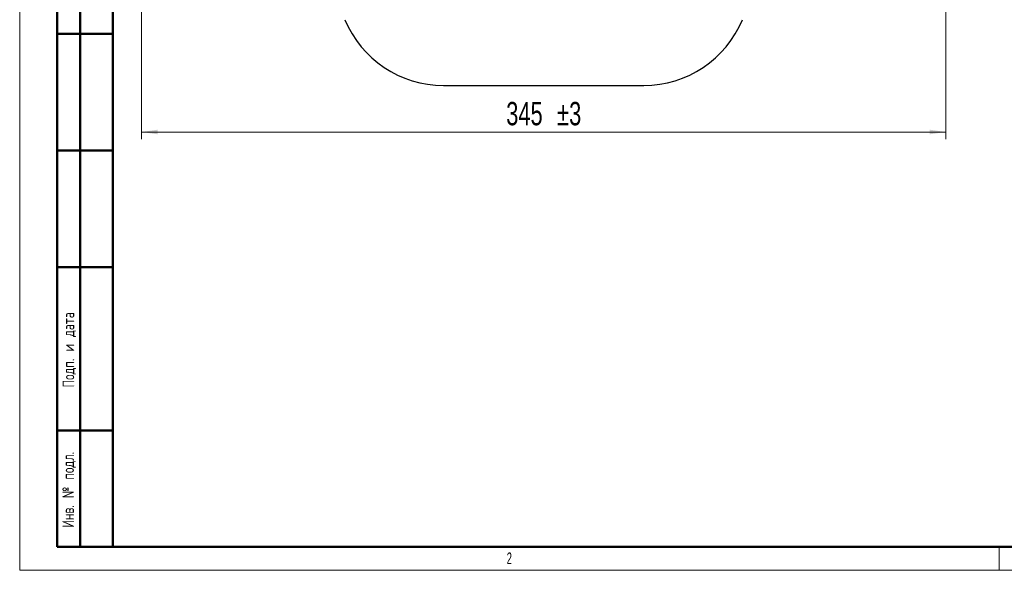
# Model space of a CAD drawing. Header units: millimetres. Extents: x 0 to 840, y 0 to 594.
# Tile 1 of 9: x 0 to 422, y 0 to 236. Entities that reach past the tile are written whole.
import ezdxf

# ---------------------------------------------------------------- set-up
doc = ezdxf.new("R2010")
doc.units = ezdxf.units.MM
doc.header["$LTSCALE"] = 2
doc.layers.add('ОСНОВНОЙ', color=7, linetype='Continuous', lineweight=25)
doc.styles.add('SLDTEXTSTYLE0', font='TXT', dxfattribs={"width": 0.7, "bigfont": 'bigfont'})
doc.styles.add('SLDTEXTSTYLE1', font='TXT', dxfattribs={"width": 0.7})
doc.styles.add('SLDTEXTSTYLE2', font='TXT', dxfattribs={"width": 0.605})
doc.dimstyles.new('SLDDIMSTYLE1', dxfattribs={"dimtxt": 10, "dimasz": 7, "dimexe": 0, "dimexo": 0.0625, "dimgap": 2.5, "dimtad": 2, "dimrnd": 1e-09, "dimzin": 12, "dimdsep": 46, "dimtxsty": 'SLDTEXTSTYLE1', "dimsah": 1, "dimcen": 0.09, "dimadec": 0, "dimazin": 3, "dimtol": 1, "dimtp": 3, "dimtm": 3, "dimtfac": 1, "dimtdec": 3, "dimtofl": 0, "dimtmove": 0, "dimatfit": 3, "dimfxl": 1, "dimfrac": 2, "dimtolj": 1, "dimarcsym": 0})

# ---------------------------------------------------------------- blocks, each defined once
blk = doc.blocks.new('_D_1')
at = {"color": 7, "linetype": 'Continuous', "lineweight": 0}
for p, q in [((52.19, 247.93), (52.19, 184.93)), ((397.19, 247.93), (397.19, 184.93)), ((52.19, 187.93), (397.19, 187.93))]:
    blk.add_line(p, q, dxfattribs=at)
at = {"color": 7, "linetype": 'Continuous', "lineweight": 18}
for points in [[(52.19, 187.93), (59.19, 186.93), (59.19, 188.93)], [(397.19, 187.93), (390.19, 188.93), (390.19, 186.93)]]:
    blk.add_solid(points, dxfattribs=at)
at = {"color": 7, "linetype": 'Continuous', "lineweight": 18, "char_height": 10, "attachment_point": 1, "style": 'SLDTEXTSTYLE1'}
for s, insert in [('345', (208.64, 200.82)), ('±3', (230.47, 200.82))]:
    blk.add_mtext(s, dxfattribs=dict(at, insert=insert))

msp = doc.modelspace()

# ---------------------------------------------------------------- linework, layer by layer
at = {"color": 7, "linetype": 'Continuous', "lineweight": 18}
for p, q in [((0, 594), (0, 0)), ((0, 0), (840, 0))]:
    msp.add_line(p, q, dxfattribs=at)
at = {"color": 7, "linetype": 'Continuous', "lineweight": 50}
for p, q in [((40, 584), (40, 10)), ((40, 584), (40, 10)), ((16, 10), (16, 300)), ((26, 10), (26, 300)), ((40, 230), (16, 230)), ((40, 180), (16, 180)), ((40, 130), (16, 130)), ((16, 60), (40, 60)), ((16, 10), (40, 10)), ((40, 10), (830, 10))]:
    msp.add_line(p, q, dxfattribs=at)
at = {"color": 7, "linetype": 'Continuous', "lineweight": 25}
msp.add_line((181.691, 207.929), (267.691, 207.929), dxfattribs=at)
for centre, start, end in [((181.691, 253.746), 202.67202, 270.00002), ((267.691, 253.746), 270, 337.32797)]:
    msp.add_arc(centre, 45.817, start, end, dxfattribs=at)
at = {"layer": 'ОСНОВНОЙ', "linetype": 'Continuous', "lineweight": 18}
for p, q in [((40, 10), (40, 584)), ((830, 10), (40, 10)), ((420, 10), (420, 0))]:
    msp.add_line(p, q, dxfattribs=at)

# ---------------------------------------------------------------- texts
at = {"color": 7, "linetype": 'Continuous', "lineweight": 0, "char_height": 5, "attachment_point": 2, "rotation": 90, "style": 'SLDTEXTSTYLE0'}
for s, insert in [('Подп. и дата', (18.407, 94.537)), ('Инв. № подл.', (18.285, 34.54))]:
    msp.add_mtext(s, dxfattribs=dict(at, insert=insert))
at = {"layer": 'ОСНОВНОЙ', "insert": (209.965, 7.647), "char_height": 5, "attachment_point": 2, "style": 'SLDTEXTSTYLE2'}
msp.add_mtext('2', dxfattribs=at)

# ---------------------------------------------------------------- dimensions: what is measured, and where the dimension line sits
at = {"color": 7, "linetype": 'Continuous', "lineweight": 18}
dim = msp.add_linear_dim(base=(397.191, 187.929), p1=(52.191, 247.929), p2=(397.191, 247.929), dimstyle='SLDDIMSTYLE1', dxfattribs=at)
dim.commit()
dim.dimension.update_dxf_attribs({"geometry": '_D_1', "text_midpoint": (225.335, 187.929), "dimtype": 160})

doc.saveas('drawing.dxf')
